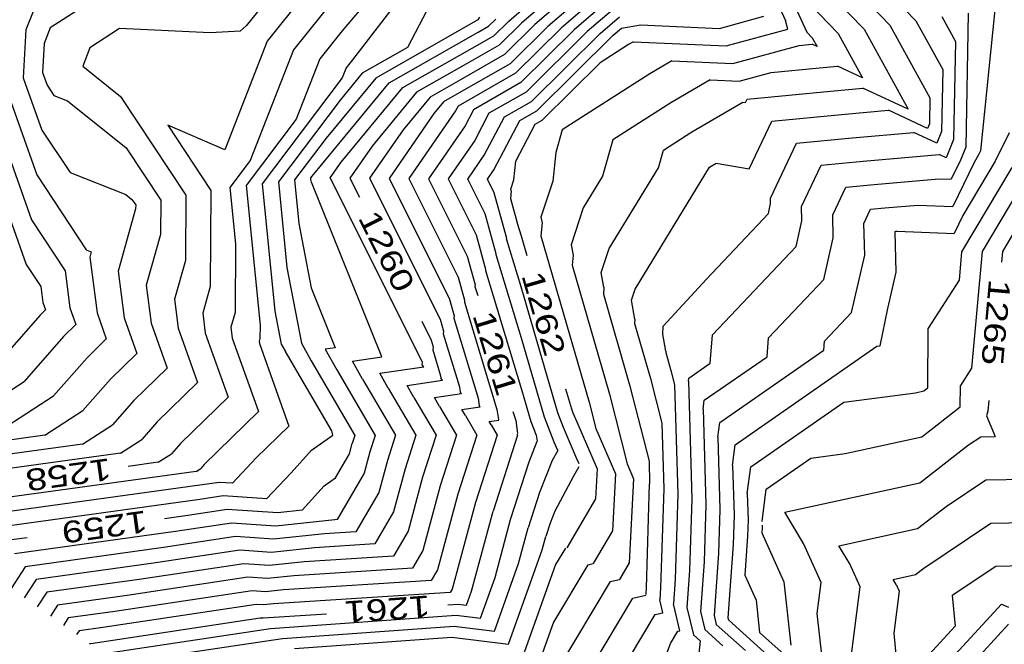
# Model space of a CAD drawing. Header units: feet. Extents: x -19835 to -19507, y 220308 to 220783.
# Tile 8 of 49: x -19698 to -19653, y 220417 to 220445. Entities that reach past the tile are written whole.
import ezdxf

# ---------------------------------------------------------------- set-up
doc = ezdxf.new("R2010")
doc.units = ezdxf.units.FT
doc.header["$LTSCALE"] = 25
doc.header["$MEASUREMENT"] = 0
for name, color, linetype in [('H1_HOEHENLINIEN', 86, 'CONTINUOUS'), ('H1_ZAEHLLIN_TXT', 3, 'CONTINUOUS'), ('H1_ZAEHLLINIEN', 11, 'CONTINUOUS')]:
    doc.layers.add(name, color=color, linetype=linetype)

msp = doc.modelspace()

# ---------------------------------------------------------------- linework, layer by layer
at = {"layer": 'H1_HOEHENLINIEN'}
for p, q in [((-19664.755, 220450.663), (-19662.027, 220444.734)), ((-19661.406, 220449.831), (-19657.001, 220445.26)), ((-19684.508, 220449.262), (-19687.889, 220445.026)), ((-19693.531, 220447.127), (-19696.923, 220444.934)), ((-19661.716, 220447.282), (-19659.389, 220444.868)), ((-19680.515, 220446.662), (-19682.975, 220443.466)), ((-19672.687, 220446.705), (-19674.57, 220445.087)), ((-19671.604, 220447.036), (-19673.968, 220445.006)), ((-19670.92, 220447.025), (-19673.365, 220444.925)), ((-19683.807, 220446.288), (-19685.7, 220443.916)), ((-19697.674, 220445.767), (-19698.044, 220444.845)), ((-19675.776, 220445.25), (-19674.853, 220446.042)), ((-19670.751, 220445.972), (-19672.159, 220444.762)), ((-19661.871, 220446.008), (-19660.583, 220444.671)), ((-19682.667, 220445.717), (-19683.456, 220444.801)), ((-19677.193, 220445.304), (-19681.908, 220442.622)), ((-19677.127, 220445.431), (-19677.193, 220445.304)), ((-19676.706, 220445.008), (-19676.378, 220445.331)), ((-19671.557, 220444.681), (-19670.666, 220445.446)), ((-19666.049, 220444.914), (-19664.016, 220445.468)), ((-19655.807, 220445.457), (-19655.176, 220444.31)), ((-19654.589, 220445.609), (-19654.702, 220439.432)), ((-19698.044, 220444.845), (-19698.16, 220442.639)), ((-19696.923, 220444.934), (-19697.201, 220444.212)), ((-19693.72, 220444.902), (-19695.093, 220444.015)), ((-19689.538, 220444.705), (-19693.72, 220444.902)), ((-19687.889, 220445.026), (-19688.164, 220444.776)), ((-19677.183, 220444.734), (-19676.706, 220445.008)), ((-19676.459, 220444.575), (-19675.776, 220445.25)), ((-19674.57, 220445.087), (-19675.964, 220443.71)), ((-19673.968, 220445.006), (-19675.717, 220443.277)), ((-19673.365, 220444.925), (-19675.47, 220442.845)), ((-19670.954, 220444.6), (-19670.581, 220444.92)), ((-19670.581, 220444.92), (-19669.696, 220445.078)), ((-19669.696, 220445.078), (-19666.049, 220444.914)), ((-19659.389, 220444.868), (-19657.362, 220441.184)), ((-19657.001, 220445.26), (-19655.764, 220443.012)), ((-19688.164, 220444.776), (-19689.538, 220444.705)), ((-19683.456, 220444.801), (-19684.489, 220443.507)), ((-19681.282, 220442.403), (-19677.183, 220444.734)), ((-19677.456, 220444.004), (-19676.459, 220444.575)), ((-19672.159, 220444.762), (-19674.976, 220441.979)), ((-19674.729, 220441.547), (-19671.557, 220444.681)), ((-19674.482, 220441.114), (-19670.954, 220444.6)), ((-19662.027, 220444.734), (-19661.777, 220444.475)), ((-19661.777, 220444.475), (-19661.56, 220444.08)), ((-19660.583, 220444.671), (-19659.461, 220442.632)), ((-19697.201, 220444.212), (-19697.271, 220442.88)), ((-19695.093, 220444.015), (-19695.417, 220443.174)), ((-19685.7, 220443.916), (-19687.7, 220438.816)), ((-19680.655, 220442.184), (-19677.456, 220444.004)), ((-19665.446, 220443.294), (-19662.375, 220444.129)), ((-19662.375, 220444.129), (-19661.943, 220444.17)), ((-19661.943, 220444.17), (-19661.783, 220444.184)), ((-19661.56, 220444.08), (-19661.783, 220444.184)), ((-19655.176, 220444.31), (-19655.259, 220439.794)), ((-19684.489, 220443.507), (-19685.58, 220440.725)), ((-19682.975, 220443.466), (-19683.106, 220443.313)), ((-19675.964, 220443.71), (-19678, 220442.543)), ((-19695.417, 220443.174), (-19693.671, 220441.777)), ((-19683.278, 220443.098), (-19683.46, 220442.634)), ((-19683.106, 220443.313), (-19683.278, 220443.098)), ((-19675.717, 220443.277), (-19678.273, 220441.813)), ((-19668.258, 220443.42), (-19669.274, 220442.825)), ((-19668.258, 220443.42), (-19665.446, 220443.294)), ((-19663.673, 220442.884), (-19661.441, 220443.094)), ((-19661.441, 220443.094), (-19660.611, 220443.168)), ((-19659.461, 220442.632), (-19660.611, 220443.168)), ((-19655.764, 220443.012), (-19655.816, 220440.156)), ((-19698.16, 220442.639), (-19697.303, 220440.227)), ((-19697.271, 220442.88), (-19697.063, 220442.295)), ((-19683.46, 220442.634), (-19687.141, 220437.756)), ((-19681.908, 220442.622), (-19684.2, 220439.853)), ((-19675.47, 220442.845), (-19678.112, 220441.331)), ((-19669.274, 220442.825), (-19673.318, 220440.238)), ((-19665.144, 220442.483), (-19663.673, 220442.884)), ((-19699.938, 220442.158), (-19697.783, 220436.092)), ((-19697.063, 220442.295), (-19696.747, 220441.819)), ((-19684.847, 220438.095), (-19681.282, 220442.403)), ((-19683.504, 220438.743), (-19680.655, 220442.184)), ((-19678, 220442.543), (-19679.402, 220441.746)), ((-19666.492, 220442.544), (-19668.301, 220441.485)), ((-19666.492, 220442.544), (-19665.144, 220442.483)), ((-19660.939, 220442.017), (-19659.439, 220442.152)), ((-19657.362, 220441.184), (-19659.439, 220442.152)), ((-19700.828, 220441.917), (-19698.023, 220434.024)), ((-19696.747, 220441.819), (-19696.126, 220441.577)), ((-19693.671, 220441.777), (-19690.667, 220437.222)), ((-19679.402, 220441.746), (-19680.65, 220440.238)), ((-19678.273, 220441.813), (-19678.776, 220441.527)), ((-19674.976, 220441.979), (-19676.687, 220440.999)), ((-19664.853, 220441.494), (-19664.775, 220441.657)), ((-19664.775, 220441.657), (-19660.939, 220442.017)), ((-19696.126, 220441.577), (-19693.41, 220439.404)), ((-19678.776, 220441.527), (-19679.224, 220440.985)), ((-19678.112, 220441.331), (-19678.23, 220441.105)), ((-19675.975, 220440.832), (-19674.729, 220441.547)), ((-19668.301, 220441.485), (-19670.979, 220439.771)), ((-19667.328, 220440.144), (-19664.984, 220441.516)), ((-19664.984, 220441.516), (-19664.853, 220441.494)), ((-19679.224, 220440.985), (-19681.287, 220437.996)), ((-19678.23, 220441.105), (-19680.381, 220437.988)), ((-19676.687, 220440.999), (-19677.346, 220439.747)), ((-19676.904, 220439.068), (-19675.975, 220440.832)), ((-19675.263, 220440.666), (-19674.482, 220441.114)), ((-19685.58, 220440.725), (-19687.887, 220437.667)), ((-19676.462, 220438.389), (-19675.263, 220440.666)), ((-19697.303, 220440.227), (-19696.002, 220438.263)), ((-19684.2, 220439.853), (-19685.649, 220437.933)), ((-19680.65, 220440.238), (-19682.192, 220438.003)), ((-19673.318, 220440.238), (-19673.611, 220439.191)), ((-19668.64, 220439.305), (-19667.328, 220440.144)), ((-19662.5, 220439.624), (-19659.934, 220439.865)), ((-19659.934, 220439.865), (-19657.095, 220440.12)), ((-19656.03, 220439.624), (-19657.095, 220440.12)), ((-19655.816, 220440.156), (-19656.03, 220439.624)), ((-19652.692, 220440.096), (-19653.346, 220438.795)), ((-19693.41, 220439.404), (-19691.823, 220436.998)), ((-19677.346, 220439.747), (-19678.57, 220437.974)), ((-19670.979, 220439.771), (-19671.449, 220438.095)), ((-19663.704, 220437.095), (-19662.5, 220439.624)), ((-19655.259, 220439.794), (-19655.597, 220438.952)), ((-19654.702, 220439.432), (-19654.938, 220438.845)), ((-19677.664, 220437.966), (-19676.904, 220439.068)), ((-19673.611, 220439.191), (-19673.744, 220437.869)), ((-19668.87, 220438.484), (-19668.64, 220439.305)), ((-19659.431, 220438.789), (-19655.923, 220439.104)), ((-19655.597, 220438.952), (-19655.923, 220439.104)), ((-19687.7, 220438.816), (-19688.634, 220437.578)), ((-19684.004, 220438.018), (-19683.504, 220438.743)), ((-19671.144, 220434.771), (-19668.87, 220438.484)), ((-19662.268, 220436.704), (-19661.362, 220438.607)), ((-19661.362, 220438.607), (-19659.431, 220438.789)), ((-19654.938, 220438.845), (-19655.37, 220437.958)), ((-19652.58, 220438.508), (-19654.892, 220434.617)), ((-19653.346, 220438.795), (-19654.839, 220436.282)), ((-19696.002, 220438.263), (-19693.44, 220437.264)), ((-19684.903, 220438.021), (-19684.847, 220438.095)), ((-19684.895, 220437.944), (-19684.903, 220438.021)), ((-19679.763, 220429.569), (-19684.004, 220438.018)), ((-19676.759, 220437.959), (-19676.462, 220438.389)), ((-19671.449, 220438.095), (-19672.336, 220436.646)), ((-19651.815, 220438.22), (-19653.951, 220434.625)), ((-19688.634, 220437.578), (-19688.374, 220434.976)), ((-19687.887, 220437.667), (-19687.245, 220431.237)), ((-19687.141, 220437.756), (-19686.554, 220431.877)), ((-19685.649, 220437.933), (-19685.448, 220435.922)), ((-19684.873, 220437.83), (-19684.895, 220437.944)), ((-19681.631, 220429.771), (-19684.873, 220437.83)), ((-19682.192, 220438.003), (-19678.933, 220431.51)), ((-19681.287, 220437.996), (-19678.518, 220432.481)), ((-19680.381, 220437.988), (-19678.104, 220433.451)), ((-19678.57, 220437.974), (-19677.274, 220435.392)), ((-19676.859, 220436.362), (-19677.664, 220437.966)), ((-19676.444, 220437.333), (-19676.759, 220437.959)), ((-19673.744, 220437.869), (-19674.288, 220436.219)), ((-19660.833, 220436.314), (-19660.225, 220437.591)), ((-19660.225, 220437.591), (-19658.929, 220437.712)), ((-19658.929, 220437.712), (-19655.945, 220437.981)), ((-19655.945, 220437.981), (-19655.37, 220437.958)), ((-19693.44, 220437.264), (-19693.149, 220437.032)), ((-19690.667, 220437.222), (-19690.688, 220434.213)), ((-19675.87, 220435.236), (-19676.444, 220437.333)), ((-19693.149, 220437.032), (-19692.979, 220436.774)), ((-19692.979, 220436.774), (-19692.98, 220436.604)), ((-19691.823, 220436.998), (-19691.834, 220435.408)), ((-19663.804, 220436.375), (-19663.698, 220436.839)), ((-19663.698, 220436.839), (-19663.704, 220437.095)), ((-19662.252, 220436.048), (-19662.268, 220436.704)), ((-19692.98, 220436.604), (-19693.792, 220433.724)), ((-19676.355, 220434.522), (-19676.859, 220436.362)), ((-19674.288, 220436.219), (-19674.238, 220435.945)), ((-19672.336, 220436.646), (-19672.898, 220434.944)), ((-19666.658, 220433.361), (-19663.804, 220436.375)), ((-19660.807, 220435.257), (-19660.833, 220436.314)), ((-19654.839, 220436.282), (-19655.238, 220435.463)), ((-19697.783, 220436.092), (-19696.23, 220433.746)), ((-19685.448, 220435.922), (-19684.886, 220432.953)), ((-19674.238, 220435.945), (-19674.289, 220435.346)), ((-19662.524, 220434.859), (-19662.252, 220436.048)), ((-19691.834, 220435.408), (-19692.491, 220433.079)), ((-19677.274, 220435.392), (-19676.84, 220433.809)), ((-19674.289, 220435.346), (-19672.073, 220427.684)), ((-19657.961, 220435.533), (-19657.95, 220435.558)), ((-19657.916, 220433.676), (-19657.961, 220435.533)), ((-19657.95, 220435.558), (-19657.924, 220435.56)), ((-19657.924, 220435.56), (-19657.866, 220435.565)), ((-19657.866, 220435.565), (-19655.238, 220435.463)), ((-19688.374, 220434.976), (-19688.395, 220431.822)), ((-19675.872, 220435.213), (-19675.87, 220435.236)), ((-19675.199, 220432.996), (-19675.872, 220435.213)), ((-19672.898, 220434.944), (-19672.81, 220434.468)), ((-19666.38, 220430.787), (-19662.524, 220434.859)), ((-19661.244, 220433.343), (-19660.807, 220435.257)), ((-19676.359, 220434.483), (-19676.355, 220434.522)), ((-19675.191, 220430.636), (-19676.359, 220434.483)), ((-19672.81, 220434.468), (-19672.85, 220434.003)), ((-19671.508, 220433.669), (-19671.144, 220434.771)), ((-19654.892, 220434.617), (-19655.01, 220433.313)), ((-19653.951, 220434.625), (-19654.436, 220429.248)), ((-19698.023, 220434.024), (-19697.353, 220433.011)), ((-19690.688, 220434.213), (-19691.19, 220432.433)), ((-19672.85, 220434.003), (-19671.128, 220428.051)), ((-19696.23, 220433.746), (-19696.01, 220432.039)), ((-19693.792, 220433.724), (-19693.514, 220431.57)), ((-19676.84, 220433.809), (-19676.845, 220433.753)), ((-19676.845, 220433.753), (-19675.183, 220428.276)), ((-19671.383, 220432.991), (-19671.508, 220433.669)), ((-19658.297, 220432.008), (-19657.916, 220433.676)), ((-19692.491, 220433.079), (-19692.266, 220431.335)), ((-19678.104, 220433.451), (-19677.811, 220432.382)), ((-19668.659, 220431.193), (-19666.658, 220433.361)), ((-19663.797, 220430.646), (-19661.244, 220433.343)), ((-19655.01, 220433.313), (-19656.432, 220431.102)), ((-19697.353, 220433.011), (-19697.258, 220432.274)), ((-19684.886, 220432.953), (-19683.776, 220430.196)), ((-19673.51, 220427.192), (-19675.199, 220432.996)), ((-19671.383, 220432.991), (-19671.411, 220432.659)), ((-19671.411, 220432.659), (-19670.184, 220428.418)), ((-19697.258, 220432.274), (-19697.14, 220431.943)), ((-19691.19, 220432.433), (-19691.018, 220431.1)), ((-19678.518, 220432.481), (-19678.296, 220431.668)), ((-19677.811, 220432.382), (-19677.819, 220432.292)), ((-19677.819, 220432.292), (-19676.32, 220427.353)), ((-19697.385, 220431.704), (-19699.485, 220429.306)), ((-19697.14, 220431.943), (-19697.385, 220431.704)), ((-19696.01, 220432.039), (-19695.737, 220431.272)), ((-19688.395, 220431.822), (-19688.587, 220431.141)), ((-19686.554, 220431.877), (-19686.268, 220430.366)), ((-19678.296, 220431.668), (-19678.305, 220431.562)), ((-19658.643, 220430.288), (-19658.297, 220432.008)), ((-19695.737, 220431.272), (-19696.304, 220430.72)), ((-19693.514, 220431.57), (-19692.93, 220429.932)), ((-19692.266, 220431.335), (-19691.527, 220429.261)), ((-19687.245, 220431.237), (-19687.249, 220430.627)), ((-19678.933, 220431.51), (-19678.781, 220430.955)), ((-19678.305, 220431.562), (-19677.185, 220427.871)), ((-19691.018, 220431.1), (-19690.124, 220428.591)), ((-19688.587, 220431.141), (-19688.522, 220430.631)), ((-19678.781, 220430.955), (-19678.792, 220430.832)), ((-19678.792, 220430.832), (-19678.05, 220428.388)), ((-19668.673, 220430.823), (-19668.659, 220431.193)), ((-19668.528, 220430.036), (-19668.673, 220430.823)), ((-19666.482, 220429.483), (-19666.38, 220430.787)), ((-19656.445, 220428.351), (-19656.432, 220431.102)), ((-19696.304, 220430.72), (-19698.127, 220428.639)), ((-19688.522, 220430.631), (-19687.318, 220427.251)), ((-19687.249, 220430.627), (-19687.286, 220430.495)), ((-19687.286, 220430.495), (-19687.274, 220430.396)), ((-19687.274, 220430.396), (-19685.915, 220426.58)), ((-19686.268, 220430.366), (-19686.073, 220430.019)), ((-19674.133, 220426.998), (-19675.191, 220430.636)), ((-19663.865, 220429.783), (-19663.797, 220430.646)), ((-19692.93, 220429.932), (-19694.143, 220428.752)), ((-19683.933, 220426.365), (-19686.073, 220430.019)), ((-19683.776, 220430.196), (-19684.237, 220430.128)), ((-19684.237, 220430.128), (-19683.703, 220429.176)), ((-19668.528, 220430.036), (-19668.534, 220429.972)), ((-19668.534, 220429.972), (-19668.296, 220429.151)), ((-19665.328, 220425.726), (-19658.796, 220430.268)), ((-19658.796, 220430.268), (-19658.643, 220430.288)), ((-19682.976, 220429.572), (-19681.631, 220429.771)), ((-19682.517, 220428.754), (-19682.976, 220429.572)), ((-19679.751, 220429.528), (-19679.763, 220429.569)), ((-19679.763, 220429.404), (-19679.751, 220429.528)), ((-19679.691, 220429.316), (-19679.763, 220429.404)), ((-19667.471, 220428.795), (-19666.482, 220429.483)), ((-19666.757, 220427.772), (-19663.865, 220429.783)), ((-19691.527, 220429.261), (-19693.062, 220427.768)), ((-19683.703, 220429.176), (-19681.936, 220426.159)), ((-19681.716, 220429.017), (-19679.691, 220429.316)), ((-19681.332, 220428.332), (-19681.716, 220429.017)), ((-19668.296, 220429.151), (-19668.126, 220428.483)), ((-19654.436, 220429.248), (-19654.947, 220428.455)), ((-19700.663, 220427.006), (-19698.127, 220428.639)), ((-19694.143, 220428.752), (-19695.41, 220427.305)), ((-19690.124, 220428.591), (-19691.981, 220426.783)), ((-19682.517, 220428.754), (-19680.999, 220426.161)), ((-19668.126, 220428.483), (-19667.98, 220423.45)), ((-19667.49, 220428.654), (-19667.471, 220428.795)), ((-19667.49, 220428.654), (-19667.331, 220423.212)), ((-19681.332, 220428.332), (-19680.062, 220426.163)), ((-19679.195, 220427.906), (-19677.961, 220428.088)), ((-19678.05, 220428.388), (-19678.016, 220428.155)), ((-19677.961, 220428.088), (-19678.016, 220428.155)), ((-19675.183, 220428.276), (-19674.755, 220426.803)), ((-19671.128, 220428.051), (-19670.312, 220424.839)), ((-19670.184, 220428.418), (-19669.307, 220424.966)), ((-19660.319, 220427.689), (-19657.013, 220428.121)), ((-19657.013, 220428.121), (-19656.635, 220428.203)), ((-19656.635, 220428.203), (-19656.445, 220428.351)), ((-19654.951, 220427.467), (-19654.947, 220428.455)), ((-19693.062, 220427.768), (-19694.051, 220426.638)), ((-19678.961, 220427.488), (-19679.195, 220427.906)), ((-19677.185, 220427.871), (-19677.134, 220427.52)), ((-19672.073, 220427.684), (-19671.766, 220426.48)), ((-19666.811, 220427.361), (-19666.757, 220427.772)), ((-19664.614, 220424.702), (-19660.319, 220427.689)), ((-19697.173, 220426.17), (-19695.41, 220427.305)), ((-19687.318, 220427.251), (-19689.82, 220424.815)), ((-19678.961, 220427.488), (-19678.187, 220426.167)), ((-19677.935, 220427.35), (-19677.096, 220427.474)), ((-19677.776, 220427.066), (-19677.935, 220427.35)), ((-19677.096, 220427.474), (-19677.134, 220427.52)), ((-19676.32, 220427.353), (-19676.251, 220426.884)), ((-19673.244, 220426.515), (-19673.51, 220427.192)), ((-19666.811, 220427.361), (-19666.683, 220422.973)), ((-19656.73, 220426.09), (-19654.951, 220427.467)), ((-19691.981, 220426.783), (-19692.693, 220425.971)), ((-19677.776, 220427.066), (-19677.25, 220426.168)), ((-19676.675, 220426.794), (-19676.232, 220426.86)), ((-19676.591, 220426.644), (-19676.675, 220426.794)), ((-19676.232, 220426.86), (-19676.251, 220426.884)), ((-19674.755, 220426.803), (-19674.508, 220426.174)), ((-19673.677, 220425.837), (-19674.133, 220426.998)), ((-19695.428, 220425.752), (-19694.051, 220426.638)), ((-19685.915, 220426.58), (-19687.417, 220425.118)), ((-19683.886, 220426.16), (-19683.933, 220426.365)), ((-19676.591, 220426.644), (-19676.313, 220426.17)), ((-19672.636, 220425.083), (-19673.244, 220426.515)), ((-19671.766, 220426.48), (-19670.856, 220424.392)), ((-19697.173, 220426.17), (-19702.523, 220425.428)), ((-19695.428, 220425.752), (-19702.028, 220424.837)), ((-19693.683, 220425.334), (-19692.693, 220425.971)), ((-19684.873, 220425.481), (-19683.886, 220426.16)), ((-19681.936, 220426.159), (-19682.182, 220425.393)), ((-19680.999, 220426.161), (-19681.37, 220425.004)), ((-19680.062, 220426.163), (-19680.559, 220424.615)), ((-19678.187, 220426.167), (-19678.935, 220423.837)), ((-19677.25, 220426.168), (-19678.124, 220423.447)), ((-19676.313, 220426.17), (-19677.312, 220423.058)), ((-19674.837, 220424.932), (-19674.457, 220425.883)), ((-19674.508, 220426.174), (-19674.457, 220425.883)), ((-19673.518, 220425.462), (-19673.677, 220425.837)), ((-19660.257, 220425.317), (-19656.73, 220426.09)), ((-19693.683, 220425.334), (-19701.533, 220424.246)), ((-19685.812, 220424.426), (-19684.873, 220425.481)), ((-19682.182, 220425.393), (-19682.446, 220424.412)), ((-19673.518, 220425.462), (-19673.765, 220424.995)), ((-19665.452, 220424.774), (-19665.328, 220425.726)), ((-19661.841, 220425.11), (-19660.257, 220425.317)), ((-19687.417, 220425.118), (-19688.52, 220423.948)), ((-19681.37, 220425.004), (-19681.769, 220423.521)), ((-19675.688, 220422.28), (-19674.837, 220424.932)), ((-19673.765, 220424.995), (-19674.353, 220423.523)), ((-19672.535, 220424.851), (-19672.636, 220425.083)), ((-19669.307, 220424.966), (-19669.277, 220423.928)), ((-19663.899, 220423.679), (-19661.841, 220425.11)), ((-19690.192, 220424.498), (-19700.542, 220423.063)), ((-19690.192, 220424.498), (-19689.976, 220424.638)), ((-19689.82, 220424.815), (-19689.976, 220424.638)), ((-19686.939, 220423.229), (-19685.812, 220424.426)), ((-19682.446, 220424.412), (-19683.689, 220422.277)), ((-19680.559, 220424.615), (-19681.092, 220422.631)), ((-19672.543, 220424.703), (-19672.793, 220424.277)), ((-19670.856, 220424.392), (-19670.994, 220421.761)), ((-19670.312, 220424.839), (-19670.017, 220424.162)), ((-19665.452, 220424.774), (-19665.386, 220422.496)), ((-19664.773, 220423.48), (-19664.614, 220424.702)), ((-19689.461, 220423.94), (-19700.047, 220422.472)), ((-19689.132, 220423.989), (-19689.461, 220423.94)), ((-19688.52, 220423.948), (-19689.132, 220423.989)), ((-19672.793, 220424.277), (-19673.648, 220422.666)), ((-19670.017, 220424.162), (-19670.219, 220420.291)), ((-19655.604, 220422.881), (-19653.779, 220424.105)), ((-19653.779, 220424.105), (-19651.578, 220424.151)), ((-19681.769, 220423.521), (-19682.82, 220421.716)), ((-19678.935, 220423.837), (-19679.738, 220420.851)), ((-19674.353, 220423.523), (-19674.877, 220421.891)), ((-19669.427, 220419.139), (-19669.277, 220423.928)), ((-19664.094, 220422.187), (-19663.899, 220423.679)), ((-19690.02, 220423.202), (-19699.552, 220421.881)), ((-19688.942, 220423.365), (-19690.02, 220423.202)), ((-19686.939, 220423.229), (-19688.942, 220423.365)), ((-19678.124, 220423.447), (-19679.061, 220419.961)), ((-19677.312, 220423.058), (-19678.384, 220419.071)), ((-19667.98, 220423.45), (-19668.103, 220419.538)), ((-19667.331, 220423.212), (-19667.434, 220419.934)), ((-19664.773, 220423.48), (-19664.737, 220422.257)), ((-19681.092, 220422.631), (-19681.951, 220421.156)), ((-19673.648, 220422.666), (-19673.869, 220422.114)), ((-19666.683, 220422.973), (-19666.766, 220420.331)), ((-19656.919, 220421.862), (-19655.604, 220422.881)), ((-19683.796, 220422.27), (-19686.523, 220421.978)), ((-19683.689, 220422.277), (-19683.796, 220422.27)), ((-19676.406, 220419.612), (-19675.688, 220422.28)), ((-19665.386, 220422.496), (-19665.429, 220421.124)), ((-19664.737, 220422.257), (-19664.76, 220421.52)), ((-19653.546, 220422.113), (-19650.471, 220422.178)), ((-19691.139, 220421.727), (-19698.562, 220420.698)), ((-19688.562, 220422.116), (-19691.139, 220421.727)), ((-19686.523, 220421.978), (-19688.562, 220422.116)), ((-19682.82, 220421.716), (-19684.268, 220421.625)), ((-19675.318, 220420.249), (-19674.877, 220421.891)), ((-19673.869, 220422.114), (-19674.065, 220421.502)), ((-19670.994, 220421.761), (-19671.883, 220420.248)), ((-19664.092, 220421.917), (-19664.11, 220421.667)), ((-19664.11, 220421.667), (-19663.083, 220419.406)), ((-19664.089, 220422.018), (-19664.092, 220421.917)), ((-19660.546, 220421.068), (-19656.919, 220421.862)), ((-19656.638, 220420.039), (-19653.546, 220422.113)), ((-19688.372, 220421.492), (-19691.698, 220420.99)), ((-19686.617, 220421.373), (-19688.372, 220421.492)), ((-19684.268, 220421.625), (-19686.617, 220421.373)), ((-19674.231, 220420.886), (-19674.065, 220421.502)), ((-19664.76, 220421.52), (-19664.892, 220419.711)), ((-19691.698, 220420.99), (-19698.067, 220420.107)), ((-19688.183, 220420.868), (-19692.257, 220420.253)), ((-19686.71, 220420.767), (-19688.183, 220420.868)), ((-19684.74, 220420.979), (-19686.71, 220420.767)), ((-19681.951, 220421.156), (-19684.74, 220420.979)), ((-19679.738, 220420.851), (-19680.214, 220420.034)), ((-19675.792, 220416.536), (-19674.231, 220420.886)), ((-19665.429, 220421.124), (-19665.674, 220417.754)), ((-19660.048, 220420.233), (-19660.546, 220421.068)), ((-19666.766, 220420.331), (-19666.933, 220418.035)), ((-19698.067, 220420.107), (-19698.726, 220419.1)), ((-19692.257, 220420.253), (-19697.571, 220419.516)), ((-19680.214, 220420.034), (-19685.685, 220419.687)), ((-19679.061, 220419.961), (-19679.345, 220419.474)), ((-19676.436, 220417.135), (-19675.318, 220420.249)), ((-19672.127, 220420.195), (-19673.708, 220417.556)), ((-19672.127, 220420.195), (-19671.883, 220420.248)), ((-19670.219, 220420.291), (-19670.672, 220419.519)), ((-19667.434, 220419.934), (-19667.559, 220418.218)), ((-19659.569, 220419.179), (-19660.048, 220420.233)), ((-19657.014, 220419.748), (-19656.638, 220420.039)), ((-19653.313, 220420.122), (-19655.324, 220418.773)), ((-19651.985, 220420.15), (-19653.313, 220420.122)), ((-19697.571, 220419.516), (-19698.121, 220418.676)), ((-19687.803, 220419.619), (-19693.376, 220418.778)), ((-19686.897, 220419.557), (-19687.803, 220419.619)), ((-19685.685, 220419.687), (-19686.897, 220419.557)), ((-19679.345, 220419.474), (-19686.157, 220419.042)), ((-19677.08, 220417.734), (-19676.406, 220419.612)), ((-19671.091, 220419.429), (-19673.801, 220414.904)), ((-19671.091, 220419.429), (-19670.672, 220419.519)), ((-19668.103, 220419.538), (-19668.185, 220418.402)), ((-19664.892, 220419.711), (-19664.368, 220418.558)), ((-19663.083, 220419.406), (-19662.769, 220416.487)), ((-19658.05, 220419.522), (-19657.014, 220419.748)), ((-19657.908, 220419.283), (-19658.05, 220419.522)), ((-19687.613, 220418.995), (-19693.935, 220418.04)), ((-19686.99, 220418.952), (-19687.613, 220418.995)), ((-19686.157, 220419.042), (-19686.99, 220418.952)), ((-19678.384, 220419.071), (-19678.476, 220418.913)), ((-19669.444, 220418.82), (-19669.427, 220419.139)), ((-19659.969, 220416.055), (-19659.569, 220419.179)), ((-19657.771, 220418.982), (-19658.02, 220417.042)), ((-19657.908, 220419.283), (-19657.771, 220418.982)), ((-19693.376, 220418.778), (-19696.581, 220418.333)), ((-19678.476, 220418.913), (-19686.629, 220418.396)), ((-19672.079, 220415.283), (-19670.054, 220418.662)), ((-19670.054, 220418.662), (-19669.461, 220418.79)), ((-19664.368, 220418.558), (-19664.208, 220417.07)), ((-19655.324, 220418.773), (-19655.191, 220417.36)), ((-19696.581, 220418.333), (-19696.913, 220417.827)), ((-19693.935, 220418.04), (-19696.086, 220417.742)), ((-19687.424, 220418.37), (-19694.494, 220417.303)), ((-19687.084, 220418.347), (-19687.424, 220418.37)), ((-19686.629, 220418.396), (-19687.084, 220418.347)), ((-19667.88, 220417.151), (-19668.185, 220418.402)), ((-19667.559, 220418.218), (-19667.253, 220416.967)), ((-19666.933, 220418.035), (-19666.73, 220417.206)), ((-19696.086, 220417.742), (-19696.309, 220417.402)), ((-19686.756, 220417.252), (-19678.204, 220417.872)), ((-19678.204, 220417.872), (-19677.08, 220417.734)), ((-19665.674, 220417.754), (-19665.654, 220417.71)), ((-19665.654, 220417.71), (-19665.647, 220417.653)), ((-19665.647, 220417.653), (-19663.824, 220416.016)), ((-19695.591, 220417.151), (-19695.704, 220416.978)), ((-19694.494, 220417.303), (-19695.591, 220417.151)), ((-19694.021, 220416.172), (-19686.756, 220417.252)), ((-19686.205, 220416.791), (-19678.299, 220417.364)), ((-19678.299, 220417.364), (-19676.436, 220417.135)), ((-19673.708, 220417.556), (-19674.504, 220415.339)), ((-19668.319, 220416.566), (-19667.982, 220417.13)), ((-19667.982, 220417.13), (-19667.88, 220417.151)), ((-19666.73, 220417.206), (-19665.904, 220416.464)), ((-19655.191, 220417.36), (-19657.797, 220414.532)), ((-19656.009, 220413.891), (-19652.725, 220417.455)), ((-19692.921, 220415.792), (-19686.205, 220416.791)), ((-19685.654, 220416.329), (-19678.395, 220416.856)), ((-19678.395, 220416.856), (-19675.792, 220416.536)), ((-19667.253, 220416.967), (-19666.943, 220416.689)), ((-19666.943, 220416.689), (-19667.069, 220415.524)), ((-19664.208, 220417.07), (-19662.785, 220415.792)), ((-19658.02, 220417.042), (-19657.894, 220415.717)), ((-19669.333, 220413.857), (-19668.319, 220416.566))]:
    msp.add_line(p, q, dxfattribs=at)
at = {"layer": 'H1_ZAEHLLINIEN'}
for p, q in [((-19665.377, 220450.404), (-19663.019, 220445.278)), ((-19661.561, 220448.556), (-19658.195, 220445.064)), ((-19684.157, 220447.775), (-19686.911, 220444.324)), ((-19673.77, 220446.374), (-19675.173, 220445.169)), ((-19670.835, 220446.498), (-19672.762, 220444.843)), ((-19679.552, 220445.739), (-19680.439, 220444.033)), ((-19653.36, 220445.76), (-19654.021, 220439.262)), ((-19662.907, 220444.877), (-19663.019, 220445.278)), ((-19675.173, 220445.169), (-19676.212, 220444.143)), ((-19672.762, 220444.843), (-19675.223, 220442.412)), ((-19665.747, 220444.104), (-19662.907, 220444.877)), ((-19658.195, 220445.064), (-19656.351, 220441.713)), ((-19686.911, 220444.324), (-19688.874, 220439.318)), ((-19680.439, 220444.033), (-19682.535, 220442.841)), ((-19676.212, 220444.143), (-19677.728, 220443.274)), ((-19670.248, 220444.166), (-19671.555, 220443.329)), ((-19670.025, 220444.296), (-19670.248, 220444.166)), ((-19670.025, 220444.296), (-19665.747, 220444.104)), ((-19677.728, 220443.274), (-19680.029, 220441.965)), ((-19674.235, 220440.681), (-19671.555, 220443.329)), ((-19682.535, 220442.841), (-19683.553, 220441.61)), ((-19699.049, 220442.399), (-19697.543, 220438.159)), ((-19675.223, 220442.412), (-19677.4, 220441.165)), ((-19680.029, 220441.965), (-19682.077, 220439.49)), ((-19656.351, 220441.713), (-19656.373, 220440.517)), ((-19683.553, 220441.61), (-19686.395, 220437.844)), ((-19677.4, 220441.165), (-19677.788, 220440.426)), ((-19663.637, 220440.64), (-19660.436, 220440.941)), ((-19660.436, 220440.941), (-19658.267, 220441.136)), ((-19656.463, 220440.295), (-19658.267, 220441.136)), ((-19688.874, 220439.318), (-19691.495, 220440.454)), ((-19691.495, 220440.454), (-19689.511, 220437.446)), ((-19677.788, 220440.426), (-19679.475, 220437.981)), ((-19675.448, 220438.796), (-19674.551, 220440.5)), ((-19674.551, 220440.5), (-19674.235, 220440.681)), ((-19664.684, 220438.443), (-19663.637, 220440.64)), ((-19656.373, 220440.517), (-19656.463, 220440.295)), ((-19682.077, 220439.49), (-19683.098, 220438.011)), ((-19654.112, 220439.082), (-19654.317, 220438.735)), ((-19654.021, 220439.262), (-19654.112, 220439.082)), ((-19675.534, 220437.931), (-19675.448, 220438.796)), ((-19669.951, 220432.897), (-19666.51, 220438.514)), ((-19666.51, 220438.514), (-19666.217, 220438.706)), ((-19666.217, 220438.706), (-19664.684, 220438.443)), ((-19654.317, 220438.735), (-19655.304, 220436.71)), ((-19697.543, 220438.159), (-19695.257, 220434.707)), ((-19686.395, 220437.844), (-19686.001, 220433.899)), ((-19683.098, 220438.011), (-19682.659, 220437.135)), ((-19679.475, 220437.981), (-19677.689, 220434.422)), ((-19675.679, 220437.495), (-19675.534, 220437.931)), ((-19651.049, 220437.933), (-19653.009, 220434.634)), ((-19689.511, 220437.446), (-19689.542, 220433.018)), ((-19675.665, 220437.422), (-19675.695, 220437.08)), ((-19675.665, 220437.422), (-19675.679, 220437.495)), ((-19675.695, 220437.08), (-19675.385, 220435.949)), ((-19658.427, 220436.636), (-19656.905, 220436.773)), ((-19656.905, 220436.773), (-19655.304, 220436.71)), ((-19659.397, 220435.923), (-19659.087, 220436.574)), ((-19659.087, 220436.574), (-19658.427, 220436.636)), ((-19675.385, 220435.949), (-19675.385, 220435.943)), ((-19675.385, 220435.943), (-19675.207, 220435.356)), ((-19659.361, 220434.466), (-19659.397, 220435.923)), ((-19675.207, 220435.356), (-19674.942, 220434.444)), ((-19695.257, 220434.707), (-19695.024, 220434.616)), ((-19695.024, 220434.616), (-19695.093, 220434.37)), ((-19677.689, 220434.422), (-19677.325, 220433.095)), ((-19659.964, 220431.826), (-19659.361, 220434.466)), ((-19653.009, 220434.634), (-19653.054, 220434.137)), ((-19695.093, 220434.37), (-19694.762, 220431.804)), ((-19686.001, 220433.899), (-19685.338, 220430.4)), ((-19689.542, 220433.018), (-19689.888, 220431.787)), ((-19677.325, 220433.095), (-19677.332, 220433.023)), ((-19677.332, 220433.023), (-19677.206, 220432.609)), ((-19670.118, 220432.393), (-19669.951, 220432.897)), ((-19669.956, 220431.513), (-19670.118, 220432.393)), ((-19694.762, 220431.804), (-19694.333, 220430.602)), ((-19689.888, 220431.787), (-19689.77, 220430.866)), ((-19661.215, 220430.506), (-19659.964, 220431.826)), ((-19679.787, 220431.415), (-19679.348, 220430.54)), ((-19669.956, 220431.513), (-19669.973, 220431.315)), ((-19669.973, 220431.315), (-19669.24, 220428.784)), ((-19689.77, 220430.866), (-19688.721, 220427.921)), ((-19694.333, 220430.602), (-19695.223, 220429.736)), ((-19685.338, 220430.4), (-19684.888, 220429.598)), ((-19679.348, 220430.54), (-19679.266, 220430.242)), ((-19661.248, 220430.083), (-19661.215, 220430.506)), ((-19679.266, 220430.242), (-19679.279, 220430.102)), ((-19679.279, 220430.102), (-19678.915, 220428.905)), ((-19666.043, 220426.749), (-19661.248, 220430.083)), ((-19695.223, 220429.736), (-19696.768, 220427.972)), ((-19684.888, 220429.598), (-19682.873, 220426.158)), ((-19680.456, 220428.461), (-19678.826, 220428.702)), ((-19678.915, 220428.905), (-19678.899, 220428.791)), ((-19678.826, 220428.702), (-19678.899, 220428.791)), ((-19669.24, 220428.784), (-19668.717, 220426.725)), ((-19680.147, 220427.91), (-19680.456, 220428.461)), ((-19673.153, 220428.299), (-19672.888, 220427.386)), ((-19698.918, 220426.588), (-19696.768, 220427.972)), ((-19688.721, 220427.921), (-19690.901, 220425.799)), ((-19680.147, 220427.91), (-19679.124, 220426.165)), ((-19653.63, 220427.763), (-19653.675, 220427.266)), ((-19675.58, 220427.25), (-19675.455, 220426.836)), ((-19672.888, 220427.386), (-19672.812, 220427.193)), ((-19672.812, 220427.193), (-19672.638, 220426.784)), ((-19653.675, 220427.266), (-19653.749, 220427.055)), ((-19675.455, 220426.836), (-19675.369, 220426.248)), ((-19672.638, 220426.784), (-19671.696, 220424.622)), ((-19668.717, 220426.725), (-19668.628, 220423.689)), ((-19666.131, 220426.067), (-19666.043, 220426.749)), ((-19653.749, 220427.055), (-19653.34, 220426.11)), ((-19675.405, 220426.223), (-19675.375, 220426.172)), ((-19690.901, 220425.799), (-19691.334, 220425.305)), ((-19683.123, 220425.302), (-19682.994, 220425.782)), ((-19682.873, 220426.158), (-19682.994, 220425.782)), ((-19679.124, 220426.165), (-19679.747, 220424.226)), ((-19675.375, 220426.172), (-19676.5, 220422.669)), ((-19666.131, 220426.067), (-19666.034, 220422.734)), ((-19654.57, 220425.722), (-19654.012, 220426.096)), ((-19654.012, 220426.096), (-19653.34, 220426.11)), ((-19691.937, 220424.916), (-19691.334, 220425.305)), ((-19683.765, 220424.198), (-19683.123, 220425.302)), ((-19656.825, 220423.976), (-19654.57, 220425.722)), ((-19691.937, 220424.916), (-19693.318, 220424.725)), ((-19671.696, 220424.622), (-19671.768, 220423.232)), ((-19684.292, 220423.836), (-19683.765, 220424.198)), ((-19679.747, 220424.226), (-19680.415, 220421.741)), ((-19663.042, 220422.614), (-19656.825, 220423.976)), ((-19685.298, 220422.704), (-19684.292, 220423.836)), ((-19668.628, 220423.689), (-19668.771, 220419.142)), ((-19671.768, 220423.232), (-19673.094, 220420.976)), ((-19688.752, 220422.741), (-19690.58, 220422.465)), ((-19686.43, 220422.583), (-19688.752, 220422.741)), ((-19685.298, 220422.704), (-19686.43, 220422.583)), ((-19677.493, 220418.975), (-19676.5, 220422.669)), ((-19666.034, 220422.734), (-19666.097, 220420.727)), ((-19662.188, 220421.182), (-19663.042, 220422.614)), ((-19690.58, 220422.465), (-19691.649, 220422.317)), ((-19680.415, 220421.741), (-19681.082, 220420.595)), ((-19697.988, 220421.438), (-19699.057, 220421.29)), ((-19673.163, 220420.961), (-19673.615, 220420.207)), ((-19661.367, 220419.376), (-19662.188, 220421.182)), ((-19685.213, 220420.333), (-19686.804, 220420.162)), ((-19681.082, 220420.595), (-19685.213, 220420.333)), ((-19666.097, 220420.727), (-19666.306, 220417.852)), ((-19687.993, 220420.243), (-19692.817, 220419.515)), ((-19686.804, 220420.162), (-19687.993, 220420.243)), ((-19673.615, 220420.207), (-19675.148, 220415.937)), ((-19692.817, 220419.515), (-19697.076, 220418.925)), ((-19677.724, 220418.333), (-19677.493, 220418.975)), ((-19668.771, 220419.142), (-19668.812, 220418.585)), ((-19661.549, 220417.95), (-19661.367, 220419.376)), ((-19697.076, 220418.925), (-19697.517, 220418.251)), ((-19668.662, 220417.973), (-19668.812, 220418.585)), ((-19678.591, 220418.345), (-19678.109, 220418.38)), ((-19678.109, 220418.38), (-19677.724, 220418.333)), ((-19656.903, 220414.212), (-19653.056, 220418.386)), ((-19653.056, 220418.386), (-19652.73, 220418.24)), ((-19695.054, 220416.565), (-19687.234, 220417.746)), ((-19687.234, 220417.746), (-19687.177, 220417.742)), ((-19687.177, 220417.742), (-19687.102, 220417.75)), ((-19687.102, 220417.75), (-19684.658, 220417.905)), ((-19684.658, 220417.905), (-19684.176, 220417.94)), ((-19670.199, 220415.924), (-19669.018, 220417.896)), ((-19669.018, 220417.896), (-19668.662, 220417.973)), ((-19666.306, 220417.852), (-19666.207, 220417.446)), ((-19661.329, 220415.904), (-19661.549, 220417.95)), ((-19666.207, 220417.446), (-19664.864, 220416.24)), ((-19695.1, 220416.553), (-19695.096, 220416.56)), ((-19695.096, 220416.56), (-19695.054, 220416.565))]:
    msp.add_line(p, q, dxfattribs=at)

# ---------------------------------------------------------------- texts
at = {"layer": 'H1_ZAEHLLIN_TXT', "width": 1.333333}
for s, rotation, p in [('1260', 296.7, (-19682.746, 220436.196)), ('1262', 286.2, (-19675.198, 220433.536)), ('1265', 264.8, (-19653.624, 220433.385)), ('1261', 286.9, (-19677.453, 220431.698)), ('1258', 187.9, (-19694.179, 220425.11)), ('1259', 187.9, (-19692.51, 220422.702)), ('1261', 184.1, (-19679.425, 220418.786))]:
    msp.add_text(s, height=1, rotation=rotation, dxfattribs=at).set_placement(p)

doc.saveas('drawing.dxf')
